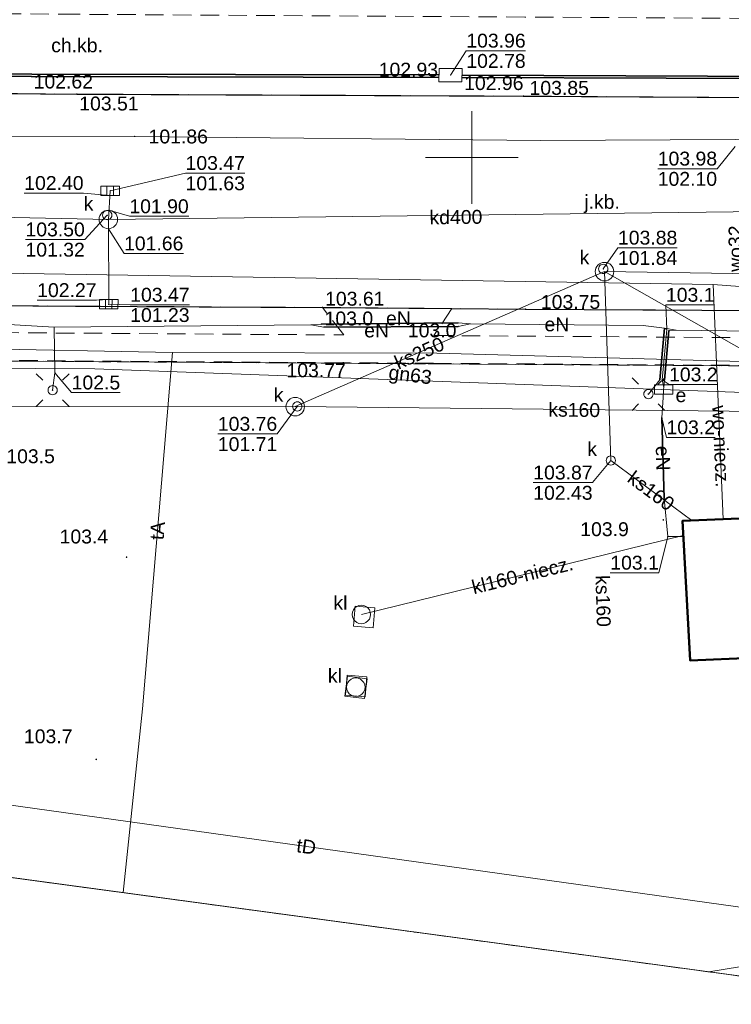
# Model space of a CAD drawing. Extents: x 6447898 to 6448503, y 5806748 to 5807122.
# Tile 12 of 50: x 6448026 to 6448064, y 5806854 to 5806907. Entities that reach past the tile are written whole.
import ezdxf
from ezdxf.enums import TextEntityAlignment as Align

# ---------------------------------------------------------------- set-up
doc = ezdxf.new("R2010")
doc.units = 0
doc.header["$PDSIZE"] = 0.75
for name, pattern in [('PRZER1-1', [2, 1, -1]), ('PRZER2-1', [3, 2, -1]), ('PRZER3-1', [4, 3, -1])]:
    doc.linetypes.add(name, pattern=pattern)
doc.layers.get('0').update_dxf_attribs({"linetype": 'CONTINUOUS', "lineweight": 13})
for name, color, linetype, lineweight in [('GESBZO', 1, 'CONTINUOUS', 50), ('GESDZI', 7, 'CONTINUOUS', 18), ('GESUZY', 3, 'PRZER1-1', 18), ('GSLKRW', 7, 'CONTINUOUS', 25), ('GSPWPN', 42, 'CONTINUOUS', 13), ('GSPWPN_O', 42, 'CONTINUOUS', 13), ('GSPWPS', 7, 'CONTINUOUS', 13), ('GSPWPS_O', 7, 'CONTINUOUS', 13), ('GSSKOA', 7, 'PRZER3-1', 18), ('GSSKOA_O', 7, 'PRZER3-1', 18), ('GSSKOD', 7, 'PRZER2-1', 18), ('GSSKOD_O', 7, 'PRZER2-1', 18), ('GULEPR', 240, 'CONTINUOUS', 18), ('GULEPR_O', 240, 'CONTINUOUS', 18), ('GULGPR', 2, 'CONTINUOUS', 18), ('GULGPR_O', 2, 'CONTINUOUS', 18), ('GULKPR', 32, 'CONTINUOUS', 18), ('GULKPR_O', 32, 'CONTINUOUS', 18), ('GULLOB', 7, 'CONTINUOUS', 35), ('GULTPR', 30, 'CONTINUOUS', 18), ('GULTPR_O', 30, 'CONTINUOUS', 18), ('GULWPR', 5, 'CONTINUOUS', 18), ('GULWPR_O', 5, 'CONTINUOUS', 18), ('GUPELA', 7, 'CONTINUOUS', 18), ('GUPESE', 240, 'CONTINUOUS', 18), ('GUPESE_O', 240, 'CONTINUOUS', 18), ('GUPIWZ', 7, 'CONTINUOUS', 18), ('GUPIWZ_O', 7, 'CONTINUOUS', 18), ('GUPKKS', 32, 'CONTINUOUS', 18), ('GUPKOL', 32, 'CONTINUOUS', 18), ('GUPKOL_O', 32, 'CONTINUOUS', 18), ('GUPKSD', 32, 'CONTINUOUS', 18), ('GUPKSD_O', 32, 'CONTINUOUS', 18), ('GUPPRZ', 7, 'CONTINUOUS', 18), ('GUPPRZ_O', 7, 'CONTINUOUS', 18), ('GUSIKP', 7, 'CONTINUOUS', 18)]:
    doc.layers.add(name, color=color, linetype=linetype, lineweight=lineweight)
doc.styles.add('GEO-INFO', font='arial.ttf')

# ---------------------------------------------------------------- blocks, each defined once
blk = doc.blocks.new('POINT')
at = {"color": 0}
blk.add_point((0, 0), dxfattribs=at)
blk = doc.blocks.new('KOLO')
blk.add_hatch(color=0).paths.add_polyline_path([(-0.5, 0), (-0.482963, -0.12941), (-0.433013, -0.25), (-0.353553, -0.353553), (-0.25, -0.433013), (-0.12941, -0.482963), (0, -0.5), (0.12941, -0.482963), (0.25, -0.433013), (0.353553, -0.353553), (0.433013, -0.25), (0.482963, -0.12941), (0.5, 0), (0.482963, 0.12941), (0.433013, 0.25), (0.353553, 0.353553), (0.25, 0.433013), (0.12941, 0.482963), (0, 0.5), (-0.12941, 0.482963), (-0.25, 0.433013), (-0.353553, 0.353553), (-0.433013, 0.25), (-0.482963, 0.12941)])
blk = doc.blocks.new('OKRAG_PELNY')
at = {"color": 0}
blk.add_lwpolyline([(0, 0.5), (0.12941, 0.482963), (0.25, 0.433013), (0.353553, 0.353553), (0.433013, 0.25), (0.482963, 0.12941), (0.5, 0), (0.482963, -0.12941), (0.433013, -0.25), (0.353553, -0.353553), (0.25, -0.433013), (0.12941, -0.482963), (0, -0.5), (-0.12941, -0.482963), (-0.25, -0.433013), (-0.353553, -0.353553), (-0.433013, -0.25), (-0.482963, -0.12941), (-0.5, 0), (-0.482963, 0.12941), (-0.433013, 0.25), (-0.353553, 0.353553), (-0.25, 0.433013), (-0.12941, 0.482963)], close=True, dxfattribs=at)
blk = doc.blocks.new('SUUS05')
at = {"color": 0}
blk.add_lwpolyline([(0.5, -0.25), (-0.5, -0.25), (-0.5, 0.25), (0.5, 0.25)], close=True, dxfattribs=at)
for points in [[(-0.175, -0.25), (-0.175, 0.25)], [(0.175, -0.25), (0.175, 0.25)]]:
    blk.add_lwpolyline(points, dxfattribs=at)
blk = doc.blocks.new('SZAFA1')
at = {"color": 0}
blk.add_lwpolyline([(-1, -0.5), (-1, 0.5), (1, 0.5), (1, -0.5)], close=True, dxfattribs=at)
blk = doc.blocks.new('SUEO')
blk.add_hatch(color=0).paths.add_polyline_path([(-0.002174, 0.089974), (0.023762, 0.086807), (0.042561, 0.0793), (0.060131, 0.066965), (0.076266, 0.047786), (0.086234, 0.025762), (0.089972, 0.002226), (0.088646, -0.015553), (0.081114, -0.038994), (0.066834, -0.060276), (0.049699, -0.075033), (0.027576, -0.085671), (0.004027, -0.08991), (-0.019639, -0.087831), (-0.040932, -0.080154), (-0.059082, -0.067892), (-0.073734, -0.051607), (-0.08374, -0.032979), (-0.089221, -0.011817), (-0.089063, 0.012951), (-0.082571, 0.035806), (-0.069528, 0.057148), (-0.048957, 0.075519), (-0.026898, 0.085887)])
at = {"color": 0}
for points in [[(-1.767767, 1.767767), (-1.06066, 1.06066)], [(1.767767, 1.767767), (1.06066, 1.06066)], [(-1.767767, -1.767767), (-1.06066, -1.06066)], [(1.767767, -1.767767), (1.06066, -1.06066)]]:
    blk.add_lwpolyline(points, dxfattribs=at)

msp = doc.modelspace()

# ---------------------------------------------------------------- linework, layer by layer
at = {"elevation": 100, "flags": 128}
for points in [[(6448050, 5806897.5), (6448050, 5806902.5)], [(6448047.5, 5806900), (6448052.5, 5806900)]]:
    msp.add_lwpolyline(points, dxfattribs=at)
at = {"layer": 'GESBZO', "elevation": 10.18}
msp.add_lwpolyline([(6448071.888, 5806873.273), (6448071.439, 5806880.798), (6448061.38, 5806880.373), (6448061.801, 5806872.835)], close=True, dxfattribs=at)
at = {"layer": 'GESDZI'}
msp.add_line((6448066.836, 5806855.476, 10.22), (6448017.169, 5806862.196, 10.22), dxfattribs=at)
at = {"layer": 'GESDZI', "elevation": 10.22}
for points in [[(6448281.342, 5806841.899), (6448290.514, 5806841.988), (6448290.541, 5806859.987), (6448153.539, 5806902.166), (6448133.583, 5806908.31), (6448108.58, 5806908.47), (6447975.461, 5806909.323), (6447986.863, 5806889.257), (6448130.513, 5806888.326)], [(6448155.289, 5806857.796), (6448168.767, 5806855.813), (6448193.503, 5806845.405), (6448224.628, 5806841.328), (6448281.342, 5806841.899), (6448130.513, 5806888.326), (6447986.863, 5806889.257), (6447998.57, 5806868.616), (6448001.07, 5806864.206), (6448017.169, 5806862.196), (6448066.836, 5806855.476), (6448078.905, 5806858.046), (6448109.339, 5806864.525)]]:
    msp.add_lwpolyline(points, close=True, dxfattribs=at)
at = {"layer": 'GESUZY', "ltscale": 0.5}
for p, q in [((6448114.509, 5806888.43, 10.08), (6447986.863, 5806889.257, 10.08)), ((6447986.863, 5806889.257, 10.08), (6448114.509, 5806888.43, 10.08)), ((6448017.169, 5806862.196, 10.08), (6448066.836, 5806855.476, 10.08)), ((6448066.836, 5806855.476, 10.08), (6448017.169, 5806862.196, 10.08))]:
    msp.add_line(p, q, dxfattribs=at)
at = {"layer": 'GSLKRW', "elevation": 10.18}
msp.add_lwpolyline([(6448010.98, 5806903.58), (6448028.68, 5806903.43), (6448052.8, 5806903.32), (6448068.44, 5806903.22), (6448068.45, 5806899.27, 0.463892), (6448069.4, 5806898.21), (6448071.98, 5806898.2, -0.00354), (6448091.03, 5806898.07, 0.412814), (6448092.01, 5806899.1), (6448092.03, 5806903.05), (6448110.3, 5806902.94), (6448110.25, 5806898.96, 0.409752), (6448111.23, 5806897.94), (6448112.06, 5806897.98), (6448113.17, 5806897.96), (6448119.14, 5806897.86), (6448123.28, 5806897.68)], format="xyb", dxfattribs=at)
msp.add_lwpolyline([(6447980.59, 5806898.82), (6447980.58, 5806898.62), (6447980.55, 5806892.51), (6447980.56, 5806892.31), (6447985.51, 5806892.3), (6447989.6, 5806892.26), (6448007.81, 5806892.13), (6448028.6, 5806891.98), (6448041.94, 5806891.91), (6448048.93, 5806891.85), (6448052.91, 5806891.81), (6448071.93, 5806891.7), (6448074.93, 5806891.7), (6448086.94, 5806891.61), (6448091.74, 5806891.59), (6448111.82, 5806891.45), (6448121.28, 5806891.28), (6448127.69, 5806890.86), (6448131.79, 5806890.48), (6448136.6, 5806889.82), (6448142.99, 5806888.77), (6448145.41, 5806888.23)], dxfattribs=at)
at = {"layer": 'GSSKOA', "ltscale": 0.5, "elevation": 10.18}
msp.add_lwpolyline([(6448010.98, 5806903.58), (6448028.68, 5806903.43), (6448052.8, 5806903.32), (6448068.44, 5806903.22), (6448068.45, 5806899.27, 0.463892), (6448069.4, 5806898.21), (6448071.98, 5806898.2, -0.00354), (6448091.03, 5806898.07, 0.412814), (6448092.01, 5806899.1), (6448092.03, 5806903.05), (6448110.3, 5806902.94), (6448110.25, 5806898.96, 0.409752), (6448111.23, 5806897.94), (6448112.06, 5806897.98), (6448113.17, 5806897.96), (6448119.14, 5806897.86), (6448123.28, 5806897.68)], format="xyb", dxfattribs=at)
msp.add_lwpolyline([(6448127.69, 5806890.86), (6448121.28, 5806891.28), (6448111.82, 5806891.45), (6448091.74, 5806891.59), (6448086.94, 5806891.61), (6448074.93, 5806891.7), (6448071.93, 5806891.7), (6448052.91, 5806891.81), (6448048.93, 5806891.85), (6448041.94, 5806891.91), (6448028.6, 5806891.98), (6448007.81, 5806892.13)], dxfattribs=at)
at = {"layer": 'GSSKOD', "ltscale": 0.5, "elevation": 10.18}
msp.add_lwpolyline([(6447980.49, 5806908.09), (6447980.46, 5806903.9), (6447984.61, 5806903.89, -0.228874), (6447985.33, 5806903.6, -0.194063), (6447985.61, 5806902.93), (6447985.58, 5806898.78), (6447998.65, 5806898.69, 0.388347), (6447999.71, 5806899.66), (6447999.73, 5806903.66), (6448006.92, 5806903.62), (6448010.98, 5806903.58), (6448028.68, 5806903.43), (6448052.8, 5806903.32), (6448068.44, 5806903.22), (6448068.45, 5806899.27, 0.463892), (6448069.4, 5806898.21), (6448071.98, 5806898.2, 0.168884), (6448074.91, 5806899.18, 0.06778), (6448075.95, 5806900.34, 0.156605), (6448076.88, 5806903.31), (6448076.92, 5806907.45), (6448052.86, 5806907.59), (6448028.67, 5806907.74), (6448007.38, 5806907.9)], format="xyb", close=True, dxfattribs=at)
for points in [[(6448009.55, 5806890.65), (6448043.1, 5806890.42), (6448041.94, 5806891.91), (6448048.93, 5806891.85), (6448047.96, 5806890.39), (6448075.89, 5806890.2), (6448074.93, 5806891.7), (6448086.94, 5806891.61), (6448085.98, 5806890.13), (6448105.84, 5806890), (6448122.2, 5806889.63), (6448121.28, 5806891.28), (6448127.69, 5806890.86)], [(6448126.11, 5806885.09), (6448122.21, 5806885.13), (6448122.23, 5806888), (6448105.89, 5806888.5), (6448103.42, 5806888.52), (6448102.36, 5806888.52), (6448085.93, 5806888.63), (6448075.91, 5806888.7), (6448047.94, 5806888.89), (6448043.07, 5806888.92), (6448009.59, 5806889.15)]]:
    msp.add_lwpolyline(points, dxfattribs=at)
at = {"layer": 'GULEPR', "elevation": 10.14}
for points in [[(6447997.7, 5806891.2), (6448013.66, 5806890.99), (6448021.91, 5806891.17), (6448027.45, 5806890.84), (6448041.31, 5806890.97)], [(6448041.31, 5806890.97), (6448041.87, 5806891.01), (6448049.26, 5806891.08), (6448049.94, 5806891.03)], [(6448041.31, 5806890.97), (6448042.02, 5806890.85), (6448049.27, 5806890.88), (6448049.94, 5806891.03)], [(6448049.94, 5806891.03), (6448059.26, 5806890.94), (6448060.41, 5806890.78)], [(6448027.37, 5806887.44), (6448027.49, 5806888.38), (6448027.45, 5806890.84)], [(6448059.54, 5806887.23), (6448060.16, 5806888), (6448060.41, 5806890.78)], [(6448060.41, 5806890.78), (6448060.53, 5806890.72), (6448060.29, 5806887.99), (6448060.37, 5806887.59), (6448060.36, 5806887.47)], [(6448060.36, 5806887.47), (6448060.37, 5806887.59), (6448060.41, 5806887.98), (6448060.65, 5806890.66), (6448061.04, 5806890.68)], [(6448060.41, 5806890.78), (6448061.04, 5806890.68)], [(6448061.04, 5806890.68), (6448073.32, 5806890.52)], [(6448060.36, 5806887.47), (6448060.35, 5806887.34), (6448060.26, 5806885.95), (6448060.39, 5806881.58), (6448060.58, 5806879.53), (6448061.426, 5806879.541)]]:
    msp.add_lwpolyline(points, dxfattribs=at)
at = {"layer": 'GULGPR', "elevation": 10.14}
msp.add_lwpolyline([(6447975.43, 5806902.23), (6447984.676, 5806888.842), (6448029.641, 5806888.587), (6448065.66, 5806887.27), (6448080.27, 5806886.92)], dxfattribs=at)
at = {"layer": 'GULKPR', "elevation": 10.14}
for points in [[(6448030.38, 5806896.66), (6448030.48, 5806898.21)], [(6447974.75, 5806888.05), (6447992.17, 5806897.46), (6448030.38, 5806896.66), (6448069.99, 5806897.15), (6448110.43, 5806896.37), (6448141.26, 5806893.74)], [(6448030.38, 5806896.66), (6448030.4, 5806892.08)], [(6448040.47, 5806886.55), (6448057.17, 5806893.84)], [(6448057.17, 5806893.84), (6448070.6, 5806886.23), (6448071.325, 5806884.014)], [(6448057.17, 5806893.84), (6448090.68, 5806893.32)], [(6448057.51, 5806883.64), (6448057.17, 5806893.84)], [(6448007.575, 5806886.518), (6448040.47, 5806886.55)], [(6448040.47, 5806886.55), (6448070.6, 5806886.23)], [(6448061.878, 5806880.391), (6448057.51, 5806883.64)], [(6448044.04, 5806875.327), (6448061.423, 5806879.589)]]:
    msp.add_lwpolyline(points, dxfattribs=at)
at = {"layer": 'GULLOB', "elevation": 10.12}
for points in [[(6448004.617, 5806904.79), (6448026.24, 5806904.5), (6448048.235, 5806904.47)], [(6448004.615, 5806904.68), (6448026.22, 5806904.38), (6448048.233, 5806904.32)], [(6448049.473, 5806904.33), (6448071.53, 5806904.25), (6448096.595, 5806903.99)], [(6448049.475, 5806904.46), (6448071.56, 5806904.37), (6448096.593, 5806904.109)], [(6448041.87, 5806891.01), (6448049.26, 5806891.08)], [(6448042.02, 5806890.85), (6448049.27, 5806890.88)], [(6448060.41, 5806890.78), (6448060.16, 5806888)], [(6448060.65, 5806890.66), (6448060.41, 5806887.98)], [(6448060.26, 5806885.95), (6448060.39, 5806881.58)]]:
    msp.add_lwpolyline(points, dxfattribs=at)
at = {"layer": 'GULTPR', "elevation": 10.14}
for points in [[(6447930.639, 5806880.35), (6447933.638, 5806879.678), (6447942.223, 5806877.474), (6447980.492, 5806866.419), (6447992.202, 5806872.537), (6447993.235, 5806876.042), (6447986.206, 5806886.457), (6447987.19, 5806888.654), (6447988.2, 5806890.193), (6448022.784, 5806889.687), (6448033.838, 5806889.477), (6448048.115, 5806889.44), (6448066.571, 5806888.934), (6448089.704, 5806888.231), (6448093.24, 5806887.922), (6448106.228, 5806886.701), (6448124.073, 5806883.962), (6448152.559, 5806879.608), (6448206.31, 5806855.281), (6448219.711, 5806849.002), (6448265.133, 5806837.838)], [(6448031.187, 5806860.3), (6448032.219, 5806870.221), (6448033.838, 5806889.477)], [(6447981.464, 5806861.668), (6447982.327, 5806862.429), (6447994.406, 5806866.62), (6448004.78, 5806867.862), (6448077.358, 5806857.717)], [(6448090.848, 5806860.589), (6448062.798, 5806856.023)]]:
    msp.add_lwpolyline(points, dxfattribs=at)
at = {"layer": 'GULWPR', "elevation": 10.14}
for points in [[(6448113.802, 5806890.183), (6448093.766, 5806890.841), (6448063.044, 5806893.153), (6448016.742, 5806893.884), (6448009.063, 5806894.011), (6447994.681, 5806895.72), (6447952.035, 5806967.167), (6447931.051, 5806969.784)], [(6447931.17, 5806968.35), (6447931.68, 5806968.43), (6447941.86, 5806967.61), (6447951.32, 5806966.33), (6447952.16, 5806964.97), (6447958.14, 5806955.27), (6447964.25, 5806945.13), (6447967.72, 5806939.41), (6447976.3, 5806925.37), (6447983.83, 5806912.63), (6447989.8, 5806903), (6447990.74, 5806901.23), (6448005.3, 5806901.11), (6448031.8, 5806901.14), (6448053.72, 5806900.93), (6448064.23, 5806900.97), (6448081.44, 5806901.04), (6448090.77, 5806900.7), (6448092.71, 5806900.63), (6448097.35, 5806900.47), (6448111, 5806900.26), (6448115.82, 5806900.23), (6448130.97, 5806900.13)], [(6448063.044, 5806893.153), (6448063.582, 5806880.466)]]:
    msp.add_lwpolyline(points, dxfattribs=at)
at = {"layer": 'GUPKOL', "ltscale": 0.25, "elevation": 1.4}
for points in [[(6448043.618, 5806874.69), (6448043.705, 5806875.766)], [(6448043.705, 5806875.766), (6448044.772, 5806875.68)], [(6448044.772, 5806875.68), (6448044.686, 5806874.603)], [(6448044.686, 5806874.603), (6448043.618, 5806874.69)], [(6448043.146, 5806870.919), (6448043.283, 5806871.99)], [(6448043.181, 5806870.962), (6448043.268, 5806872.038)], [(6448043.268, 5806872.038), (6448044.335, 5806871.952)], [(6448043.283, 5806871.99), (6448044.349, 5806871.854)], [(6448044.349, 5806871.854), (6448044.213, 5806870.783)], [(6448044.335, 5806871.952), (6448044.248, 5806870.875)], [(6448044.213, 5806870.783), (6448043.146, 5806870.919)], [(6448044.248, 5806870.875), (6448043.181, 5806870.962)]]:
    msp.add_lwpolyline(points, dxfattribs=at)
at = {"layer": 'GUPPRZ_O', "elevation": 10.8, "flags": 128}
for points in [[(6448052.911, 5806905.77), (6448049.708, 5806905.77), (6448048.854, 5806904.453)], [(6448049.708, 5806905.77), (6448052.911, 5806905.77)], [(6448060.044, 5806899.399), (6448063.247, 5806899.399), (6448064.23, 5806900.6)], [(6448060.044, 5806899.399), (6448063.247, 5806899.399)], [(6448037.75, 5806899.161), (6448034.547, 5806899.161), (6448030.48, 5806898.21)], [(6448034.547, 5806899.161), (6448037.75, 5806899.161)], [(6448025.836, 5806898.084), (6448029.039, 5806898.084), (6448030.46, 5806897.96)], [(6448025.902, 5806895.573), (6448029.105, 5806895.573), (6448030.32, 5806896.89)], [(6448034.716, 5806896.83), (6448031.513, 5806896.83), (6448030.41, 5806897.16)], [(6448034.429, 5806894.822), (6448031.226, 5806894.822), (6448030.38, 5806896.16)], [(6448025.902, 5806895.573), (6448029.105, 5806895.573)], [(6448061.099, 5806895.127), (6448057.896, 5806895.127), (6448057.1, 5806893.99)], [(6448057.896, 5806895.127), (6448061.099, 5806895.127)], [(6448026.536, 5806892.3), (6448029.74, 5806892.3), (6448030.4, 5806892.33)], [(6448034.762, 5806892.045), (6448031.559, 5806892.045), (6448030.4, 5806892.08)], [(6448031.559, 5806892.045), (6448034.762, 5806892.045)], [(6448063.107, 5806892.045), (6448060.486, 5806892.045), (6448060.53, 5806890.72)], [(6448031.017, 5806887.308), (6448028.396, 5806887.308), (6448027.49, 5806888.38)], [(6448063.276, 5806887.744), (6448060.655, 5806887.744), (6448060.29, 5806887.99)], [(6448036.292, 5806885.074), (6448039.496, 5806885.074), (6448040.58, 5806886.56)], [(6448063.136, 5806884.888), (6448060.515, 5806884.888), (6448060.26, 5806885.95)], [(6448036.292, 5806885.074), (6448039.496, 5806885.074)], [(6448053.322, 5806882.444), (6448056.525, 5806882.444), (6448057.51, 5806883.64)], [(6448053.322, 5806882.444), (6448056.525, 5806882.444)], [(6448057.482, 5806877.577), (6448060.103, 5806877.577), (6448060.58, 5806879.53)]]:
    msp.add_lwpolyline(points, dxfattribs=at)
at = {"layer": 'GUSIKP', "elevation": 10.14}
msp.add_lwpolyline([(6448049.48, 5806904.81), (6448049.47, 5806904.09), (6448048.23, 5806904.09), (6448048.24, 5806904.82)], close=True, dxfattribs=at)
for points in [[(6448030.38, 5806896.16, -1), (6448030.38, 5806897.16, -1)], [(6448057.17, 5806893.34, -1), (6448057.17, 5806894.34, -1)], [(6448040.47, 5806886.05, -1), (6448040.47, 5806887.05, -1)]]:
    msp.add_lwpolyline(points, format="xyb", close=True, dxfattribs=at)

# ---------------------------------------------------------------- block references
at = {"layer": 'GSPWPN', "xscale": 0.09, "yscale": 0.09}
for p in [(6448060.345, 5806880.43, 10.08), (6448031.365, 5806878.419, 10.08), (6448029.725, 5806867.499, 10.08)]:
    msp.add_blockref('KOLO', p, dxfattribs=at)
at = {"layer": 'GSPWPS', "xscale": 0.09, "yscale": 0.09}
for p in [(6448028.68, 5806903.43, 10.08), (6448052.8, 5806903.32, 10.08), (6448041.94, 5806891.91, 10.08), (6448052.91, 5806891.81, 10.08), (6448043.07, 5806888.92, 10.08)]:
    msp.add_blockref('KOLO', p, dxfattribs=at)
at = {"layer": 'GUPELA', "xscale": 0.5, "yscale": 0.5}
for name, p in [('SUEO', (6448027.37, 5806887.44, 10.15)), ('OKRAG_PELNY', (6448027.37, 5806887.44, 10.16)), ('SUEO', (6448059.54, 5806887.23, 10.15)), ('OKRAG_PELNY', (6448059.54, 5806887.23, 10.16))]:
    msp.add_blockref(name, p, dxfattribs=at)
at = {"layer": 'GUPESE', "xscale": 0.5, "yscale": 0.5}
msp.add_blockref('SZAFA1', (6448060.36, 5806887.47, 10.16), dxfattribs=at)
at = {"layer": 'GUPIWZ', "xscale": 0.5, "yscale": 0.5}
for p in [(6448030.32, 5806896.89, 10.18), (6448057.1, 5806893.99, 10.18), (6448040.58, 5806886.56, 10.18)]:
    msp.add_blockref('OKRAG_PELNY', p, dxfattribs=at)
at = {"layer": 'GUPKKS'}
msp.add_blockref('SUUS05', (6448030.48, 5806898.21, 10.16), dxfattribs=at)
at = {"layer": 'GUPKKS', "rotation": 359.6993530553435}
msp.add_blockref('SUUS05', (6448030.4, 5806892.08, 10.16), dxfattribs=at)
at = {"layer": 'GUPKOL'}
for p in [(6448044.04, 5806875.327, 10.16), (6448043.737, 5806871.395, 10.16)]:
    msp.add_blockref('OKRAG_PELNY', p, dxfattribs=at)
at = {"layer": 'GUPKSD', "xscale": 0.5, "yscale": 0.5}
msp.add_blockref('OKRAG_PELNY', (6448057.51, 5806883.64, 10.16), dxfattribs=at)
at = {"layer": 'GUPPRZ'}
for p in [(6448026.22, 5806904.38, 10.16), (6448048.235, 5806904.47, 10.16), (6448048.854, 5806904.453, 10.16), (6448049.473, 5806904.33, 10.16), (6448031.8, 5806901.14, 10.16), (6448030.46, 5806897.96, 10.16), (6448030.48, 5806898.21, 10.16), (6448030.32, 5806896.89, 10.16), (6448030.41, 5806897.16, 10.16), (6448030.38, 5806896.16, 10.16), (6448057.1, 5806893.99, 10.16), (6448030.4, 5806892.33, 10.16), (6448030.4, 5806892.08, 10.16), (6448041.87, 5806891.01, 10.16), (6448049.27, 5806890.88, 10.16), (6448060.53, 5806890.72, 10.16), (6448027.49, 5806888.38, 10.16), (6448060.29, 5806887.99, 10.16), (6448040.58, 5806886.56, 10.16), (6448060.26, 5806885.95, 10.16), (6448057.51, 5806883.64, 10.16), (6448060.58, 5806879.53, 10.16)]:
    msp.add_blockref('POINT', p, dxfattribs=at)

# ---------------------------------------------------------------- texts
at = {"layer": 'GSPWPN_O', "style": 'GEO-INFO'}
for s, p in [('103.5', (6448024.869, 5806883.495, 10.8)), ('103.9', (6448055.86, 5806879.555, 10.8)), ('103.4', (6448027.747, 5806879.159, 10.8)), ('103.7', (6448025.821, 5806868.369, 10.8))]:
    msp.add_text(s, height=0.75, dxfattribs=at).set_placement(p)
at = {"layer": 'GSPWPS_O', "style": 'GEO-INFO'}
for s, p in [('103.85', (6448053.121, 5806903.39, 10.8)), ('103.51', (6448028.807, 5806902.546, 10.8)), ('103.61', (6448042.081, 5806892.003, 10.8)), ('103.75', (6448053.734, 5806891.829, 10.8)), ('103.77', (6448039.996, 5806888.137, 10.8))]:
    msp.add_text(s, height=0.75, dxfattribs=at).set_placement(p)
at = {"layer": 'GSSKOA_O', "style": 'GEO-INFO'}
msp.add_text('j.kb.', height=0.75, dxfattribs=at).set_placement((6448057.036, 5806897.518, 10.8), align=Align.MIDDLE)
at = {"layer": 'GSSKOD_O', "style": 'GEO-INFO'}
msp.add_text('ch.kb.', height=0.75, dxfattribs=at).set_placement((6448028.69, 5806906.08, 10.8), align=Align.MIDDLE)
at = {"layer": 'GULEPR_O', "style": 'GEO-INFO'}
for rotation, p in [(0.5427, (6448046.042, 5806891.318, 10.8)), (359.4467, (6448054.6, 5806890.985, 10.8)), (0.2371, (6448044.864, 5806890.661, 10.8)), (271.7039, (6448060.325, 5806883.765, 10.8))]:
    msp.add_text('eN', height=0.75, rotation=rotation, dxfattribs=at).set_placement(p, align=Align.MIDDLE)
at = {"layer": 'GULGPR_O', "style": 'GEO-INFO'}
msp.add_text('gn63', height=0.75, rotation=352.6205, dxfattribs=at).set_placement((6448046.667, 5806888.165, 10.8), align=Align.MIDDLE)
at = {"layer": 'GULKPR_O', "style": 'GEO-INFO'}
for s, rotation, p in [('kd400', 0.7087, (6448049.146, 5806896.801, 10.8)), ('ks250', 23.5826, (6448047.161, 5806889.456, 10.8)), ('ks160', 359.3915, (6448055.535, 5806886.39, 10.8)), ('ks160', 323.3599, (6448059.694, 5806882.016, 10.8)), ('kl160-niecz.', 13.7781, (6448052.732, 5806877.458, 10.8)), ('ks160', 271.6461, (6448057.111, 5806876.051, 10.8))]:
    msp.add_text(s, height=0.75, rotation=rotation, dxfattribs=at).set_placement(p, align=Align.MIDDLE)
at = {"layer": 'GULTPR_O', "style": 'GEO-INFO'}
for s, rotation, p in [('tA', 85.1939, (6448033.029, 5806879.849, 10.8)), ('tD', 352.0424, (6448041.069, 5806862.79, 10.8))]:
    msp.add_text(s, height=0.75, rotation=rotation, dxfattribs=at).set_placement(p, align=Align.MIDDLE)
at = {"layer": 'GULWPR_O', "style": 'GEO-INFO'}
for s, rotation, p in [('wo32', 89.847, (6448064.242, 5806895.081, 10.8)), ('wo-niecz.', 272.4255, (6448063.474, 5806884.408, 10.8))]:
    msp.add_text(s, height=0.75, rotation=rotation, dxfattribs=at).set_placement(p, align=Align.MIDDLE)
at = {"layer": 'GUPESE_O', "style": 'GEO-INFO'}
msp.add_text('e', height=0.75, dxfattribs=at).set_placement((6448061.588, 5806886.794, 10.8), align=Align.RIGHT)
at = {"layer": 'GUPIWZ_O', "style": 'GEO-INFO'}
for p in [(6448029.57, 5806897.14, 10.8), (6448056.35, 5806894.24, 10.8), (6448039.83, 5806886.81, 10.8)]:
    msp.add_text('k', height=0.75, dxfattribs=at).set_placement(p, align=Align.RIGHT)
at = {"layer": 'GUPKOL_O', "style": 'GEO-INFO'}
for p in [(6448043.29, 5806875.577, 10.8), (6448042.987, 5806871.645, 10.8)]:
    msp.add_text('kl', height=0.75, dxfattribs=at).set_placement(p, align=Align.RIGHT)
at = {"layer": 'GUPKSD_O', "style": 'GEO-INFO'}
msp.add_text('k', height=0.75, dxfattribs=at).set_placement((6448056.76, 5806883.89, 10.8), align=Align.RIGHT)
at = {"layer": 'GUPPRZ_O', "style": 'GEO-INFO'}
for s, p in [('103.96', (6448049.708, 5806905.942)), ('102.78', (6448049.708, 5806904.847)), ('103.47', (6448034.547, 5806899.333)), ('103.98', (6448060.044, 5806899.571)), ('101.63', (6448034.547, 5806898.238)), ('102.10', (6448060.044, 5806898.476)), ('103.50', (6448025.902, 5806895.746)), ('103.88', (6448057.896, 5806895.3)), ('101.32', (6448025.902, 5806894.651)), ('101.84', (6448057.896, 5806894.205)), ('103.47', (6448031.559, 5806892.217)), ('101.23', (6448031.559, 5806891.122)), ('103.76', (6448036.292, 5806885.246)), ('101.71', (6448036.292, 5806884.151)), ('103.87', (6448053.322, 5806882.616)), ('102.43', (6448053.322, 5806881.521))]:
    msp.add_text(s, height=0.75, dxfattribs=at).set_placement(p)
for s, p in [('102.93', (6448044.978, 5806904.75, 10.8)), ('102.62', (6448026.345, 5806904.107, 10.8)), ('102.96', (6448049.59, 5806904.025, 10.8)), ('101.86', (6448032.55, 5806901.14, 10.8)), ('102.40', (6448025.836, 5806898.627)), ('101.90', (6448031.513, 5806897.372)), ('101.66', (6448031.226, 5806895.365)), ('102.27', (6448026.536, 5806892.843)), ('103.1', (6448060.486, 5806892.588)), ('103.0', (6448042.055, 5806891.311, 10.8)), ('103.0', (6448046.553, 5806890.668, 10.8)), ('102.5', (6448028.396, 5806887.851)), ('103.2', (6448060.655, 5806888.287)), ('103.2', (6448060.515, 5806885.43)), ('103.1', (6448057.482, 5806878.12))]:
    msp.add_text(s, height=0.75, dxfattribs=at).set_placement(p, align=Align.MIDDLE_LEFT)

doc.saveas('drawing.dxf')
